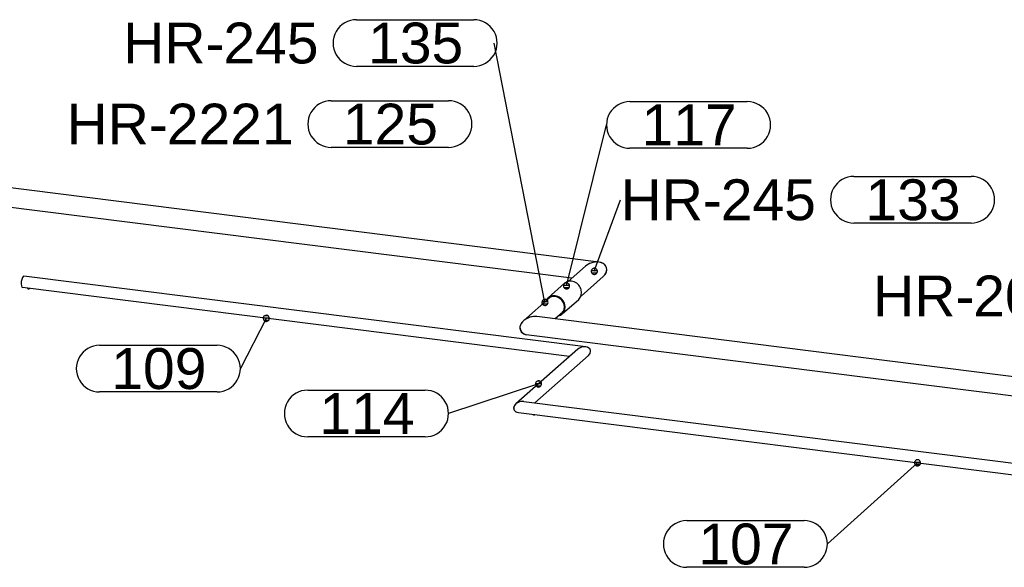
# Model space of a CAD drawing. Header units: millimetres. Extents: x 4464 to 5058, y 2900 to 3320.
# Tile 84 of 110: x 4817 to 4902, y 3120 to 3167. Entities that reach past the tile are written whole.
import ezdxf
from ezdxf.enums import TextEntityAlignment as Align

# ---------------------------------------------------------------- set-up
doc = ezdxf.new("R2010")
doc.units = ezdxf.units.MM
doc.layers.get('0').update_dxf_attribs({"linetype": 'CONTINUOUS'})
for name, color, linetype in [('DIM49', 4, 'CONTINUOUS'), ('LE_RED', 1, 'CONTINUOUS'), ('TXT_ALL', 7, 'CONTINUOUS')]:
    doc.layers.add(name, color=color, linetype=linetype)
doc.styles.add('ARIAL', font='arial.ttf')

# ---------------------------------------------------------------- blocks, each defined once
blk = doc.blocks.new('SHAPE_06103', base_point=(4821.243, 3158.149))
at = {"layer": 'DIM49', "color": 3}
for p, q in [((4843.926, 3160.149), (4853.989, 3160.149)), ((4853.989, 3156.149), (4843.926, 3156.149))]:
    blk.add_line(p, q, dxfattribs=at)
for centre, start_param, end_param in [((4843.926, 3158.149), 1.570796, 4.712389), ((4853.989, 3158.149), 4.712389, 7.853982)]:
    blk.add_ellipse(centre, major_axis=(2, 0), ratio=1, start_param=start_param, end_param=end_param, dxfattribs=at)
at = {"layer": 'TXT_ALL', "color": 3, "style": 'ARIAL'}
for s, p in [('HR-', (4821.243, 3158.149)), ('2221', (4829.832, 3158.149))]:
    blk.add_text(s, height=3.5, dxfattribs=at).set_placement(p, align=Align.MIDDLE_LEFT)
at = {"layer": 'TXT_ALL', "color": 1, "style": 'ARIAL'}
blk.add_text('125', height=3.5, dxfattribs=at).set_placement((4844.926, 3158.149), align=Align.MIDDLE_LEFT)
blk = doc.blocks.new('HANDREGEL PROFIEL 50X47_02474', base_point=(4864.561, 3144.942))
for p, q in [((4866.864, 3146.319), (4799.775, 3154.771)), ((4864.561, 3144.942), (4799.551, 3153.133))]:
    blk.add_line(p, q)
for start_param, end_param in [(0.997414, 2.144179), (5.285766, 7.280599)]:
    blk.add_ellipse((4866.484, 3145.527), major_axis=(1.05, 0.323), ratio=0.699056, start_param=start_param, end_param=end_param)
blk.add_blockref('SHAPE_06103', (4821.243, 3158.149))
blk = doc.blocks.new('HANDREGEL PROFIEL 50X47_02473')
blk.add_blockref('HANDREGEL PROFIEL 50X47_02474', (4864.561, 3144.942))
blk = doc.blocks.new('SHAPE_06107', base_point=(4866.484, 3145.527))
at = {"layer": 'DIM49', "color": 3}
for p, q in [((4888.728, 3153.662), (4898.792, 3153.662)), ((4866.484, 3145.527), (4868.733, 3151.662)), ((4898.792, 3149.662), (4888.728, 3149.662)), ((4866.592, 3145.765), (4866.371, 3145.765)), ((4866.743, 3145.565), (4866.225, 3145.565)), ((4866.689, 3145.365), (4866.278, 3145.365))]:
    blk.add_line(p, q, dxfattribs=at)
blk.add_lwpolyline([(4866.46, 3145.265), (4866.529, 3145.268), (4866.595, 3145.288), (4866.653, 3145.325), (4866.699, 3145.376), (4866.731, 3145.436), (4866.746, 3145.503), (4866.743, 3145.572), (4866.723, 3145.638), (4866.686, 3145.696), (4866.635, 3145.742), (4866.574, 3145.774), (4866.507, 3145.789), (4866.439, 3145.786), (4866.373, 3145.766), (4866.315, 3145.729), (4866.268, 3145.679), (4866.237, 3145.618), (4866.222, 3145.551), (4866.224, 3145.482), (4866.245, 3145.416), (4866.282, 3145.358), (4866.332, 3145.312), (4866.393, 3145.28)], close=True, dxfattribs=at)
for centre, start_param, end_param in [((4888.728, 3151.662), 1.570796, 4.712389), ((4898.792, 3151.662), 4.712389, 7.853982)]:
    blk.add_ellipse(centre, major_axis=(2, 0), ratio=1, start_param=start_param, end_param=end_param, dxfattribs=at)
at = {"layer": 'TXT_ALL', "color": 3, "style": 'ARIAL'}
for s, p in [('HR-', (4868.733, 3151.662)), ('245', (4877.322, 3151.662))]:
    blk.add_text(s, height=3.5, dxfattribs=at).set_placement(p, align=Align.MIDDLE_LEFT)
at = {"layer": 'TXT_ALL', "color": 1, "style": 'ARIAL'}
blk.add_text('133', height=3.5, dxfattribs=at).set_placement((4889.728, 3151.662), align=Align.MIDDLE_LEFT)
blk = doc.blocks.new('HANDREGEL PROFIEL 50X47_02480', base_point=(4865.724, 3145.968))
for p, q in [((4865.724, 3145.968), (4864.24, 3144.659)), ((4867.243, 3145.086), (4865.344, 3143.411))]:
    blk.add_line(p, q)
blk.add_ellipse((4866.484, 3145.527), major_axis=(1.05, 0.323), ratio=0.699056, start_param=5.285772, end_param=8.427364)
blk.add_blockref('SHAPE_06107', (4866.484, 3145.527))
blk = doc.blocks.new('HANDREGEL PROFIEL 50X47_02479')
blk.add_blockref('HANDREGEL PROFIEL 50X47_02480', (4865.724, 3145.968))
blk = doc.blocks.new('SHAPE_06109', base_point=(4862.253, 3142.867))
at = {"layer": 'DIM49', "color": 3}
for p, q in [((4846.091, 3167.098), (4856.154, 3167.098)), ((4862.253, 3142.867), (4857.904, 3165.098)), ((4856.154, 3163.098), (4846.091, 3163.098)), ((4862.512, 3142.904), (4861.994, 3142.904)), ((4862.458, 3142.704), (4862.048, 3142.704)), ((4862.362, 3143.104), (4862.14, 3143.104))]:
    blk.add_line(p, q, dxfattribs=at)
blk.add_lwpolyline([(4862.369, 3142.63), (4862.426, 3142.668), (4862.471, 3142.72), (4862.502, 3142.781), (4862.516, 3142.849), (4862.511, 3142.917), (4862.489, 3142.983), (4862.451, 3143.04), (4862.4, 3143.085), (4862.338, 3143.116), (4862.271, 3143.13), (4862.202, 3143.125), (4862.137, 3143.103), (4862.08, 3143.065), (4862.034, 3143.014), (4862.004, 3142.952), (4861.99, 3142.885), (4861.995, 3142.816), (4862.016, 3142.751), (4862.054, 3142.694), (4862.106, 3142.648), (4862.168, 3142.618), (4862.235, 3142.604), (4862.304, 3142.609)], close=True, dxfattribs=at)
for centre, start_param, end_param in [((4846.091, 3165.098), 1.570796, 4.712389), ((4856.154, 3165.098), 4.712389, 7.853982)]:
    blk.add_ellipse(centre, major_axis=(2, 0), ratio=1, start_param=start_param, end_param=end_param, dxfattribs=at)
at = {"layer": 'TXT_ALL', "color": 3, "style": 'ARIAL'}
for s, p in [('HR-', (4826.095, 3165.098)), ('245', (4834.685, 3165.098))]:
    blk.add_text(s, height=3.5, dxfattribs=at).set_placement(p, align=Align.MIDDLE_LEFT)
at = {"layer": 'TXT_ALL', "color": 1, "style": 'ARIAL'}
blk.add_text('135', height=3.5, dxfattribs=at).set_placement((4847.091, 3165.098), align=Align.MIDDLE_LEFT)
blk = doc.blocks.new('HANDREGEL PROFIEL 50X47_02482', base_point=(4860.421, 3141.291))
for p, q in [((4862.683, 3143.286), (4860.421, 3141.291)), ((4863.789, 3142.039), (4863.116, 3141.446))]:
    blk.add_line(p, q)
for start_param, end_param in [(0.997414, 2.144179), (2.144179, 3.964847)]:
    blk.add_ellipse((4861.18, 3140.85), major_axis=(1.05, 0.323), ratio=0.699056, start_param=start_param, end_param=end_param)
blk.add_blockref('SHAPE_06109', (4862.253, 3142.867))
blk = doc.blocks.new('HANDREGEL PROFIEL 50X47_02481')
blk.add_blockref('HANDREGEL PROFIEL 50X47_02482', (4860.421, 3141.291))
blk = doc.blocks.new('SHAPE_06105', base_point=(4890.379, 3143.412))
at = {"layer": 'DIM49', "color": 3}
for p, q in [((4913.062, 3145.412), (4923.125, 3145.412)), ((4923.125, 3141.412), (4913.062, 3141.412))]:
    blk.add_line(p, q, dxfattribs=at)
for centre, start_param, end_param in [((4913.062, 3143.412), 1.570796, 4.712389), ((4923.125, 3143.412), 4.712389, 7.853982)]:
    blk.add_ellipse(centre, major_axis=(2, 0), ratio=1, start_param=start_param, end_param=end_param, dxfattribs=at)
at = {"layer": 'TXT_ALL', "color": 3, "style": 'ARIAL'}
for s, p in [('HR-', (4890.379, 3143.412)), ('2092', (4898.968, 3143.412))]:
    blk.add_text(s, height=3.5, dxfattribs=at).set_placement(p, align=Align.MIDDLE_LEFT)
at = {"layer": 'TXT_ALL', "color": 1, "style": 'ARIAL'}
blk.add_text('128', height=3.5, dxfattribs=at).set_placement((4914.062, 3143.412), align=Align.MIDDLE_LEFT)
blk = doc.blocks.new('HANDREGEL PROFIEL 50X47_02488', base_point=(4861.56, 3141.642))
for p, q in [((4925.75, 3133.555), (4861.56, 3141.642)), ((4925.495, 3131.92), (4860.632, 3140.092))]:
    blk.add_line(p, q)
for centre, major_axis, ratio, start_param, end_param in [((4861.18, 3140.85), (1.05, 0.323), 0.699056, 0.997414, 3.964847), ((4925.646, 3132.728), (-0.104, -0.827), 0.333333, 3.141593, 6.109026)]:
    blk.add_ellipse(centre, major_axis=major_axis, ratio=ratio, start_param=start_param, end_param=end_param)
blk.add_blockref('SHAPE_06105', (4890.379, 3143.412))
blk = doc.blocks.new('HANDREGEL PROFIEL 50X47_02487')
blk.add_blockref('HANDREGEL PROFIEL 50X47_02488', (4861.56, 3141.642))
blk = doc.blocks.new('Handregel_02472')
for name in ['HANDREGEL PROFIEL 50X47_02481', 'HANDREGEL PROFIEL 50X47_02473', 'HANDREGEL PROFIEL 50X47_02479', 'HANDREGEL PROFIEL 50X47_02487']:
    blk.add_blockref(name, (0, 0))
blk = doc.blocks.new('SHAPE_06087', base_point=(4838.363, 3141.495))
at = {"layer": 'DIM49', "color": 3}
for p, q in [((4838.363, 3141.495), (4836.14, 3137.19)), ((4838.104, 3141.532), (4838.622, 3141.532)), ((4838.253, 3141.732), (4838.475, 3141.732)), ((4838.159, 3141.332), (4838.568, 3141.332)), ((4824.077, 3139.19), (4834.14, 3139.19)), ((4834.14, 3135.19), (4824.077, 3135.19))]:
    blk.add_line(p, q, dxfattribs=at)
blk.add_lwpolyline([(4838.419, 3141.752), (4838.351, 3141.758), (4838.283, 3141.746), (4838.221, 3141.716), (4838.168, 3141.672), (4838.129, 3141.616), (4838.106, 3141.551), (4838.1, 3141.482), (4838.112, 3141.415), (4838.141, 3141.353), (4838.186, 3141.3), (4838.242, 3141.261), (4838.307, 3141.238), (4838.375, 3141.232), (4838.443, 3141.244), (4838.505, 3141.273), (4838.558, 3141.318), (4838.597, 3141.374), (4838.62, 3141.439), (4838.626, 3141.507), (4838.614, 3141.575), (4838.585, 3141.637), (4838.54, 3141.689), (4838.484, 3141.729)], close=True, dxfattribs=at)
for centre, start_param, end_param in [((4824.077, 3137.19), 1.570796, 4.712389), ((4834.14, 3137.19), 4.712389, 7.853982)]:
    blk.add_ellipse(centre, major_axis=(2, 0), ratio=1, start_param=start_param, end_param=end_param, dxfattribs=at)
at = {"layer": 'TXT_ALL', "style": 'ARIAL'}
blk.add_text('109', height=3.5, dxfattribs=at).set_placement((4825.077, 3137.19), align=Align.MIDDLE_LEFT)
blk = doc.blocks.new('Precisie buis 30x3_02647', base_point=(4817.468, 3144.127))
for p, q in [((4865.745, 3139.053), (4817.593, 3145.119)), ((4864.356, 3138.22), (4817.468, 3144.127))]:
    blk.add_line(p, q)
for centre, major_axis, ratio, start_param, end_param in [((4817.53, 3144.623), (-0.062, -0.496), 0.333333, 3.141593, 6.283185), ((4865.517, 3138.578), (0.63, 0.194), 0.699056, 0.997414, 2.144439), ((4865.517, 3138.578), (0.63, 0.194), 0.699056, 5.285772, 7.280599)]:
    blk.add_ellipse(centre, major_axis=major_axis, ratio=ratio, start_param=start_param, end_param=end_param)
blk.add_blockref('SHAPE_06087', (4838.363, 3141.495))
blk = doc.blocks.new('Precisie buis 30x3_02646')
blk.add_blockref('Precisie buis 30x3_02647', (4817.468, 3144.127))
blk = doc.blocks.new('Stelschroef (DIN 913 - ISO 4026)-M6x5_02650', base_point=(4817.932, 3144.045))
at = {"layer": 'LE_RED'}
blk.add_ellipse((4817.998, 3144.062), major_axis=(0.0833, 0), ratio=0.333333, start_param=3.800649, end_param=5.658796, dxfattribs=at)
blk = doc.blocks.new('GEWINDE_02652', base_point=(4817.919, 3144.05))
for p, q in [((4817.919, 3144.05), (4817.932, 3144.045)), ((4818.077, 3144.05), (4818.064, 3144.045))]:
    blk.add_line(p, q)
for start_param, end_param in [(3.141593, 3.800651), (3.800651, 5.624127)]:
    blk.add_ellipse((4817.998, 3144.071), major_axis=(0.1, 0), ratio=0.333333, start_param=start_param, end_param=end_param)
at = {"layer": 'LE_RED'}
for start_param, end_param in [(3.141593, 3.800651), (3.800651, 5.624127)]:
    blk.add_ellipse((4817.998, 3144.062), major_axis=(0.0833, 0), ratio=0.333333, start_param=start_param, end_param=end_param, dxfattribs=at)
blk = doc.blocks.new('GEWINDE_02651')
blk.add_blockref('GEWINDE_02652', (4817.919, 3144.05))
blk = doc.blocks.new('Stelschroef (DIN 913 - ISO 4026)-M6x5_02649')
for name, p in [('GEWINDE_02651', (0, 0)), ('Stelschroef (DIN 913 - ISO 4026)-M6x5_02650', (4817.932, 3144.045))]:
    blk.add_blockref(name, p)
blk = doc.blocks.new('GEWINDE_02655', base_point=(4864.339, 3138.205))
blk.add_ellipse((4864.426, 3138.221), major_axis=(0.1, 0), ratio=0.333333, start_param=3.141593, end_param=3.654558)
blk = doc.blocks.new('GEWINDE_02654')
blk.add_blockref('GEWINDE_02655', (4864.339, 3138.205))
blk = doc.blocks.new('Stelschroef (DIN 913 - ISO 4026)-M6x5_02653')
blk.add_blockref('GEWINDE_02654', (0, 0))
blk = doc.blocks.new('Montage_02648')
for name in ['Stelschroef (DIN 913 - ISO 4026)-M6x5_02649', 'Stelschroef (DIN 913 - ISO 4026)-M6x5_02653']:
    blk.add_blockref(name, (0, 0))
blk = doc.blocks.new('Sierregel_02645')
for name in ['Precisie buis 30x3_02646', 'Montage_02648']:
    blk.add_blockref(name, (0, 0))
blk = doc.blocks.new('SHAPE_06091', base_point=(4894.194, 3129.116))
at = {"layer": 'DIM49', "color": 3}
for p, q in [((4894.194, 3129.116), (4886.465, 3122.153)), ((4893.935, 3129.153), (4894.453, 3129.153)), ((4893.989, 3128.953), (4894.398, 3128.953)), ((4894.303, 3129.353), (4894.081, 3129.353)), ((4874.401, 3124.153), (4884.465, 3124.153)), ((4884.465, 3120.153), (4874.401, 3120.153))]:
    blk.add_line(p, q, dxfattribs=at)
blk.add_lwpolyline([(4894.337, 3129.336), (4894.275, 3129.366), (4894.207, 3129.379), (4894.139, 3129.373), (4894.074, 3129.35), (4894.017, 3129.311), (4893.973, 3129.259), (4893.943, 3129.197), (4893.931, 3129.129), (4893.936, 3129.061), (4893.959, 3128.996), (4893.998, 3128.939), (4894.05, 3128.895), (4894.112, 3128.865), (4894.18, 3128.853), (4894.248, 3128.858), (4894.313, 3128.881), (4894.37, 3128.92), (4894.414, 3128.972), (4894.444, 3129.034), (4894.457, 3129.102), (4894.451, 3129.17), (4894.428, 3129.235), (4894.389, 3129.292)], close=True, dxfattribs=at)
for centre, start_param, end_param in [((4874.401, 3122.153), 1.570796, 4.712389), ((4884.465, 3122.153), 4.712389, 7.853982)]:
    blk.add_ellipse(centre, major_axis=(2, 0), ratio=1, start_param=start_param, end_param=end_param, dxfattribs=at)
at = {"layer": 'TXT_ALL', "style": 'ARIAL'}
blk.add_text('107', height=3.5, dxfattribs=at).set_placement((4875.401, 3122.153), align=Align.MIDDLE_LEFT)
blk = doc.blocks.new('Precisie buis 30x3_02670', base_point=(4923.148, 3125.568))
for p, q in [((4860.442, 3134.376), (4923.261, 3126.461)), ((4859.986, 3133.425), (4923.136, 3125.469))]:
    blk.add_line(p, q)
for centre, major_axis, ratio, start_param, end_param in [((4860.214, 3133.901), (0.63, 0.194), 0.699056, 0.997414, 4.139006), ((4923.198, 3125.965), (-0.062, -0.496), 0.333333, 3.141593, 6.283185), ((4923.198, 3125.965), (-0.05, -0.397), 0.333333, 3.141593, 6.283185), ((4923.198, 3125.965), (-0.062, -0.496), 0.333333, 0, 3.141593), ((4923.198, 3125.965), (-0.05, -0.397), 0.333333, 0, 3.141593)]:
    blk.add_ellipse(centre, major_axis=major_axis, ratio=ratio, start_param=start_param, end_param=end_param)
blk.add_blockref('SHAPE_06091', (4894.194, 3129.116))
blk = doc.blocks.new('Precisie buis 30x3_02669')
blk.add_blockref('Precisie buis 30x3_02670', (4923.148, 3125.568))
blk = doc.blocks.new('Stelschroef (DIN 913 - ISO 4026)-M6x5_02673', base_point=(4922.665, 3125.504))
at = {"layer": 'LE_RED'}
blk.add_ellipse((4922.731, 3125.521), major_axis=(0.0833, 0), ratio=0.333333, start_param=3.800651, end_param=5.658796, dxfattribs=at)
blk = doc.blocks.new('GEWINDE_02675', base_point=(4922.652, 3125.51))
for p, q in [((4922.652, 3125.51), (4922.665, 3125.504)), ((4922.81, 3125.51), (4922.797, 3125.504))]:
    blk.add_line(p, q)
for start_param, end_param in [(3.141593, 3.800651), (3.800651, 5.624127)]:
    blk.add_ellipse((4922.731, 3125.53), major_axis=(0.1, 0), ratio=0.333333, start_param=start_param, end_param=end_param)
at = {"layer": 'LE_RED'}
for start_param, end_param in [(3.141593, 3.800651), (3.800651, 5.624127)]:
    blk.add_ellipse((4922.731, 3125.521), major_axis=(0.0833, 0), ratio=0.333333, start_param=start_param, end_param=end_param, dxfattribs=at)
blk = doc.blocks.new('GEWINDE_02674')
blk.add_blockref('GEWINDE_02675', (4922.652, 3125.51))
blk = doc.blocks.new('Stelschroef (DIN 913 - ISO 4026)-M6x5_02672')
for name, p in [('GEWINDE_02674', (0, 0)), ('Stelschroef (DIN 913 - ISO 4026)-M6x5_02673', (4922.665, 3125.504))]:
    blk.add_blockref(name, p)
blk = doc.blocks.new('Stelschroef (DIN 913 - ISO 4026)-M6x5_02677', base_point=(4861.239, 3133.243))
at = {"layer": 'LE_RED'}
blk.add_ellipse((4861.305, 3133.26), major_axis=(0.0833, 0), ratio=0.333333, start_param=3.800651, end_param=5.658796, dxfattribs=at)
blk = doc.blocks.new('GEWINDE_02679', base_point=(4861.226, 3133.249))
for p, q in [((4861.226, 3133.249), (4861.239, 3133.243)), ((4861.384, 3133.249), (4861.371, 3133.243))]:
    blk.add_line(p, q)
for start_param, end_param in [(3.141593, 3.800651), (3.800651, 5.624127)]:
    blk.add_ellipse((4861.305, 3133.269), major_axis=(0.1, 0), ratio=0.333333, start_param=start_param, end_param=end_param)
at = {"layer": 'LE_RED'}
for start_param, end_param in [(3.141593, 3.800651), (3.800651, 5.624127)]:
    blk.add_ellipse((4861.305, 3133.26), major_axis=(0.0833, 0), ratio=0.333333, start_param=start_param, end_param=end_param, dxfattribs=at)
blk = doc.blocks.new('GEWINDE_02678')
blk.add_blockref('GEWINDE_02679', (4861.226, 3133.249))
blk = doc.blocks.new('Stelschroef (DIN 913 - ISO 4026)-M6x5_02676')
for name, p in [('GEWINDE_02678', (0, 0)), ('Stelschroef (DIN 913 - ISO 4026)-M6x5_02677', (4861.239, 3133.243))]:
    blk.add_blockref(name, p)
blk = doc.blocks.new('Montage_02671')
for name in ['Stelschroef (DIN 913 - ISO 4026)-M6x5_02676', 'Stelschroef (DIN 913 - ISO 4026)-M6x5_02672']:
    blk.add_blockref(name, (0, 0))
blk = doc.blocks.new('Sierregel_02668')
for name in ['Precisie buis 30x3_02669', 'Montage_02671']:
    blk.add_blockref(name, (0, 0))
blk = doc.blocks.new('SHAPE_06095', base_point=(4861.695, 3135.873))
at = {"layer": 'DIM49', "color": 3}
for p, q in [((4861.695, 3135.873), (4853.98, 3133.34)), ((4861.436, 3135.91), (4861.953, 3135.91)), ((4861.49, 3135.71), (4861.9, 3135.71)), ((4861.807, 3136.11), (4861.585, 3136.11)), ((4841.916, 3135.34), (4851.98, 3135.34)), ((4851.98, 3131.34), (4841.916, 3131.34))]:
    blk.add_line(p, q, dxfattribs=at)
blk.add_lwpolyline([(4861.915, 3136.017), (4861.87, 3136.07), (4861.813, 3136.108), (4861.749, 3136.131), (4861.68, 3136.136), (4861.613, 3136.123), (4861.551, 3136.094), (4861.498, 3136.049), (4861.46, 3135.992), (4861.437, 3135.927), (4861.432, 3135.859), (4861.445, 3135.791), (4861.474, 3135.729), (4861.519, 3135.677), (4861.576, 3135.638), (4861.641, 3135.616), (4861.709, 3135.61), (4861.777, 3135.623), (4861.839, 3135.653), (4861.891, 3135.698), (4861.93, 3135.754), (4861.952, 3135.819), (4861.958, 3135.888), (4861.945, 3135.955)], close=True, dxfattribs=at)
for centre, start_param, end_param in [((4841.916, 3133.34), 1.570796, 4.712389), ((4851.98, 3133.34), 4.712389, 7.853982)]:
    blk.add_ellipse(centre, major_axis=(2, 0), ratio=1, start_param=start_param, end_param=end_param, dxfattribs=at)
at = {"layer": 'TXT_ALL', "style": 'ARIAL'}
blk.add_text('114', height=3.5, dxfattribs=at).set_placement((4842.916, 3133.34), align=Align.MIDDLE_LEFT)
blk = doc.blocks.new('Precisie buis 30x3_02694', base_point=(4860.442, 3134.376))
for p, q in [((4865.061, 3138.842), (4859.758, 3134.165)), ((4865.973, 3138.313), (4861.375, 3134.258))]:
    blk.add_line(p, q)
for centre, start_param, end_param in [((4865.517, 3138.578), 5.285772, 8.427364), ((4860.214, 3133.901), 2.144179, 4.139006), ((4860.214, 3133.901), 0.997385, 2.144179)]:
    blk.add_ellipse(centre, major_axis=(0.63, 0.194), ratio=0.699056, start_param=start_param, end_param=end_param)
blk.add_blockref('SHAPE_06095', (4861.695, 3135.873))
blk = doc.blocks.new('Precisie buis 30x3_02693')
blk.add_blockref('Precisie buis 30x3_02694', (4860.442, 3134.376))
blk = doc.blocks.new('Sierregel_02692')
blk.add_blockref('Precisie buis 30x3_02693', (0, 0))
blk = doc.blocks.new('Sierregels_02503')
for name in ['Sierregel_02645', 'Sierregel_02692', 'Sierregel_02668']:
    blk.add_blockref(name, (0, 0))
blk = doc.blocks.new('SHAPE_06055', base_point=(4864.1, 3144.279))
at = {"layer": 'DIM49', "color": 3}
for p, q in [((4869.53, 3160.079), (4879.593, 3160.079)), ((4864.1, 3144.279), (4867.53, 3158.079)), ((4879.593, 3156.079), (4869.53, 3156.079)), ((4864.358, 3144.316), (4863.841, 3144.316)), ((4864.304, 3144.116), (4863.896, 3144.116)), ((4864.211, 3144.516), (4863.989, 3144.516))]:
    blk.add_line(p, q, dxfattribs=at)
blk.add_lwpolyline([(4864.104, 3144.016), (4864.172, 3144.026), (4864.235, 3144.053), (4864.289, 3144.096), (4864.33, 3144.151), (4864.355, 3144.215), (4864.363, 3144.284), (4864.353, 3144.352), (4864.325, 3144.415), (4864.282, 3144.468), (4864.227, 3144.509), (4864.163, 3144.534), (4864.095, 3144.542), (4864.027, 3144.532), (4863.964, 3144.505), (4863.91, 3144.462), (4863.869, 3144.406), (4863.844, 3144.342), (4863.836, 3144.274), (4863.847, 3144.206), (4863.874, 3144.143), (4863.917, 3144.089), (4863.972, 3144.049), (4864.036, 3144.023)], close=True, dxfattribs=at)
for centre, start_param, end_param in [((4869.53, 3158.079), 1.570796, 4.712389), ((4879.593, 3158.079), 4.712389, 7.853982)]:
    blk.add_ellipse(centre, major_axis=(2, 0), ratio=1, start_param=start_param, end_param=end_param, dxfattribs=at)
at = {"layer": 'TXT_ALL', "style": 'ARIAL'}
blk.add_text('117', height=3.5, dxfattribs=at).set_placement((4870.53, 3158.079), align=Align.MIDDLE_LEFT)
blk = doc.blocks.new('Precisie buis 55x2_02719', base_point=(4863.688, 3141.927))
for p, q in [((4862.519, 3143.252), (4863.933, 3144.499)), ((4863.732, 3141.877), (4865.146, 3143.124))]:
    blk.add_line(p, q)
for centre, major_axis, start_param, end_param in [((4864.54, 3143.812), (0.606, -0.688), 6.283185, 9.424778), ((4863.126, 3142.565), (0.606, -0.688), 3.141593, 3.569718), ((4863.126, 3142.565), (0.562, -0.637), 3.141593, 3.336331), ((4863.126, 3142.565), (0.606, -0.688), 6.283185, 9.424778), ((4863.126, 3142.565), (0.562, -0.637), 0, 3.141593), ((4863.126, 3142.565), (0.606, -0.688), 5.851917, 6.283185), ((4863.126, 3142.565), (0.562, -0.637), 6.081279, 6.283185)]:
    blk.add_ellipse(centre, major_axis=major_axis, ratio=0.881917, start_param=start_param, end_param=end_param)
blk.add_blockref('SHAPE_06055', (4864.1, 3144.279))
blk = doc.blocks.new('Precisie buis 55x2_02718')
blk.add_blockref('Precisie buis 55x2_02719', (4863.688, 3141.927))
blk = doc.blocks.new('Koppeling handregel_02717')
blk.add_blockref('Precisie buis 55x2_02718', (0, 0))
blk = doc.blocks.new('Losse delen_02698')
blk.add_blockref('Koppeling handregel_02717', (0, 0))
blk = doc.blocks.new('_A3D0206_02471')
for name in ['Handregel_02472', 'Losse delen_02698', 'Sierregels_02503']:
    blk.add_blockref(name, (0, 0))
blk = doc.blocks.new('_ANS0206_02470')
blk.add_blockref('_A3D0206_02471', (0, 0))

msp = doc.modelspace()

# ---------------------------------------------------------------- block references
msp.add_blockref('_ANS0206_02470', (0, 0))

doc.saveas('drawing.dxf')
